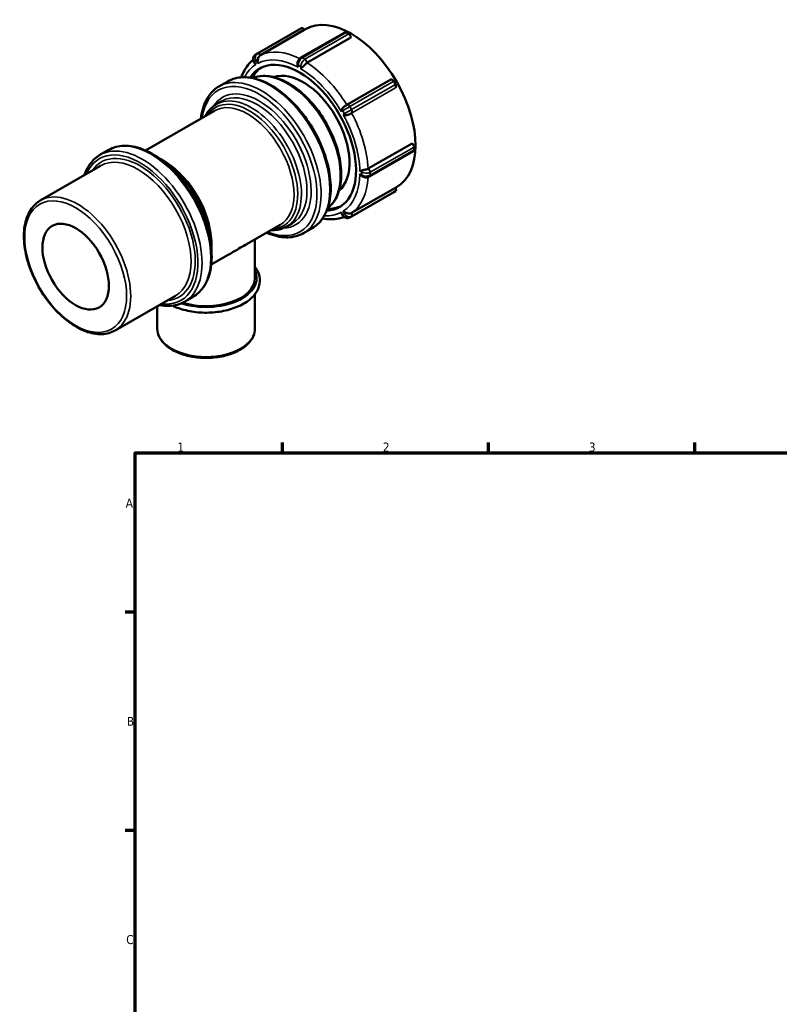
# Model space of a CAD drawing. Header units: millimetres. Extents: x -19 to 903, y 0 to 773.
# Tile 2 of 5: x -19 to 239, y 386 to 721. Entities that reach past the tile are written whole.
import ezdxf

# ---------------------------------------------------------------- set-up
doc = ezdxf.new("R2010")
doc.units = ezdxf.units.MM
for name, color, linetype, lineweight in [('Border (ANSI)', 7, 'Continuous', 70), ('Visible (ANSI)', 7, 'Continuous', 50), ('Visible Narrow (ANSI)', 7, 'Continuous', 35)]:
    doc.layers.add(name, color=color, linetype=linetype, lineweight=lineweight)
doc.styles.add('Note Text (ANSI)', font='tahoma.ttf')

# ---------------------------------------------------------------- blocks, each defined once
blk = doc.blocks.new('Borders Default Border')
at = {"layer": 'Border (ANSI)'}
for p, q in [((70.08, 574), (70.08, 577.45)), ((140.17, 574), (140.17, 577.45)), ((210.25, 574), (210.25, 577.45)), ((20, 519.75), (16.55, 519.75)), ((20, 445.5), (16.55, 445.5))]:
    blk.add_line(p, q, dxfattribs=at)
at = {"layer": 'Border (ANSI)', "flags": 128}
blk.add_lwpolyline([(20, 20), (20, 574), (821, 574), (821, 20), (20, 20)], dxfattribs=at)
at = {"layer": 'Border (ANSI)', "char_height": 3.05, "attachment_point": 7, "style": 'Note Text (ANSI)'}
for s, insert in [('1', (34.35, 574.4)), ('2', (104.2, 574.4)), ('3', (174.26, 574.34)), ('A', (16.78, 555.35)), ('B', (17.15, 481.1)), ('C', (16.95, 406.8))]:
    blk.add_mtext(s, dxfattribs=dict(at, insert=insert))

msp = doc.modelspace()

# ---------------------------------------------------------------- linework, layer by layer
at = {"layer": 'Visible (ANSI)'}
for p, q in [((61.593, 709.834), (76.513, 718.426)), ((77.513, 717.849), (62.593, 709.257)), ((76.369, 708.402), (91.289, 716.994)), ((77.494, 717.882), (77.889, 718.109)), ((77.513, 717.849), (77.512, 717.85)), ((92.637, 716.456), (91.788, 716.945)), ((93.344, 715.23), (78.424, 706.638)), ((93.344, 715.23), (93.344, 715.231)), ((60.419, 706.846), (60.492, 706.721)), ((61.589, 709.832), (60.989, 709.483)), ((48.495, 698.598), (51.465, 700.308)), ((91.993, 692.328), (106.913, 700.92)), ((108.512, 699.304), (107.912, 700.344)), ((108.512, 698.148), (108.512, 698.148)), ((47.585, 692.535), (49.477, 693.624)), ((23.513, 676.826), (46.998, 690.35)), ((8.014, 675.286), (10.983, 676.996)), ((99.212, 670.632), (114.132, 679.224)), ((114.133, 679.224), (114.132, 679.224)), ((114.84, 677.018), (114.84, 677.999)), ((99.712, 667.967), (114.632, 676.559)), ((-12.26, 659.803), (8.246, 671.612)), ((93.592, 655.566), (108.512, 664.157)), ((108.512, 664.156), (108.512, 664.157)), ((108.534, 664.119), (108.869, 664.312)), ((92.992, 654.06), (107.911, 662.651)), ((107.912, 662.652), (108.512, 663)), ((90.347, 655.011), (90.419, 654.885)), ((58.927, 645.523), (69.354, 651.527)), ((71.539, 650.939), (73.43, 652.028)), ((77.24, 648.683), (80.21, 650.393)), ((60.736, 633.408), (60.736, 646.564)), ((45.869, 638.003), (51.652, 641.333)), ((13.191, 615.607), (33.697, 627.416)), ((36.758, 625.371), (39.728, 627.081)), ((60.736, 616.239), (60.736, 627.983)), ((27.487, 616.239), (27.487, 623.84))]:
    msp.add_line(p, q, dxfattribs=at)
for centre, major_axis, ratio, start_param, end_param in [((93.379, 691.211), (-15.49, 26.899), 0.5780931, 3.1415927, 6.2831853), ((77.012, 717.56), (-0.499, 0.867), 0.5780931, 4.7143227, 6.2831853), ((91.788, 716.127), (-0.499, 0.867), 0.5780931, 5.4997209, 6.2831853), ((92.637, 715.638), (-0.499, 0.867), 0.5780931, 3.9289245, 5.4997209), ((75.878, 681.133), (-13.574, 23.571), 0.5780931, 2.8602872, 6.5644908), ((77.045, 681.804), (-13.574, 23.571), 0.5780931, 0.0428247, 0.3349846), ((77.045, 681.804), (-11.178, 19.411), 0.5780931, 3.2453504, 6.1794275), ((107.412, 700.053), (-0.499, 0.867), 0.5780931, 4.7143227, 6.2831853), ((108.012, 699.014), (0.499, -0.867), 0.5780931, 0.0019337, 1.57273), ((91.492, 692.037), (0.87, 0.502), 0.0015846, 1.0266712, 1.0661824), ((91.492, 692.037), (0.871, 0.503), 0.001586, 0.9557684, 1.0266679), ((114.133, 678.406), (-0.499, 0.867), 0.5780931, 3.9289245, 5.4997209), ((114.133, 677.425), (0.499, -0.867), 0.5780931, 0, 0.7873319), ((108.012, 663.866), (0.499, -0.867), 0.5780931, 0.0019337, 1.57273), ((77.045, 681.804), (13.574, -23.571), 0.5780931, 5.9482007, 6.2403606), ((44.112, 633.408), (16.625, 0), 0.5758617, 4.2092423, 6.2831853)]:
    msp.add_ellipse(centre, major_axis=major_axis, ratio=ratio, start_param=start_param, end_param=end_param, dxfattribs=at)
msp.add_ellipse((-0.242, 637.298), major_axis=(7.985, -13.865), ratio=0.5780931, dxfattribs=at)
for points, knots in [([(56.056, 701.701), (56.365, 702.535), (56.731, 703.327), (57.634, 704.915), (58.188, 705.696), (59.226, 706.864), (59.669, 707.294), (60.14, 707.687)], [5.05201379, 5.05201379, 5.05201379, 5.05201379, 5.17227438, 5.17227438, 5.30924157, 5.30924157, 5.39966105, 5.39966105, 5.39966105, 5.39966105]), ([(60.871, 709.408), (60.719, 709.302), (60.587, 709.172), (60.366, 708.873), (60.281, 708.704), (60.162, 708.346), (60.132, 708.158), (60.122, 707.785), (60.144, 707.6), (60.231, 707.245), (60.297, 707.074), (60.394, 706.891), (60.407, 706.869), (60.419, 706.846)], [1.6419457, 1.6419457, 1.6419457, 1.6419457, 1.9139195, 1.9139195, 2.1992649, 2.1992649, 2.4991943, 2.4991943, 2.7991237, 2.7991237, 3.099053, 3.099053, 3.1415927, 3.1415927, 3.1415927, 3.1415927]), ([(60.989, 709.483), (60.981, 709.479), (60.973, 709.474), (60.957, 709.464), (60.949, 709.459), (60.933, 709.45), (60.925, 709.445), (60.909, 709.434), (60.902, 709.429), (60.886, 709.419), (60.879, 709.414), (60.871, 709.408)], [1.573525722, 1.573525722, 1.573525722, 1.573525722, 1.587209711, 1.587209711, 1.600893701, 1.600893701, 1.61457769, 1.61457769, 1.628261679, 1.628261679, 1.641945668, 1.641945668, 1.641945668, 1.641945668]), ([(61.589, 709.832), (61.589, 709.832), (61.589, 709.832), (61.59, 709.832), (61.59, 709.833), (61.591, 709.833), (61.591, 709.833), (61.592, 709.833), (61.592, 709.834), (61.593, 709.834), (61.593, 709.834), (61.593, 709.834)], [4.709659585, 4.709659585, 4.709659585, 4.709659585, 4.710205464, 4.710205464, 4.7107513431, 4.7107513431, 4.7112972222, 4.7112972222, 4.7118431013, 4.7118431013, 4.7123889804, 4.7123889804, 4.7123889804, 4.7123889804]), ([(61.699, 707.589), (61.672, 707.436), (61.653, 707.284), (61.627, 706.901), (61.633, 706.672), (61.661, 706.455), (61.661, 706.453), (61.661, 706.451)], [-0.12080219, -0.12080219, -0.12080219, -0.12080219, -0.0737746, -0.0737746, 0, 0, 0.0007663, 0.0007663, 0.0007663, 0.0007663]), ([(62.544, 709.227), (62.379, 709.123), (62.246, 708.987), (62.017, 708.659), (61.924, 708.459), (61.781, 708.018), (61.738, 707.803), (61.701, 707.601), (61.7, 707.595), (61.699, 707.589)], [0.74265052, 0.74265052, 0.74265052, 0.74265052, 0.7887085, 0.7887085, 0.83928616, 0.83928616, 0.88859144, 0.88859144, 0.89009181, 0.89009181, 0.89009181, 0.89009181]), ([(76.268, 708.339), (76.134, 708.251), (76.015, 708.151), (75.798, 707.931), (75.701, 707.813), (75.529, 707.561), (75.453, 707.428), (75.325, 707.151), (75.272, 707.006), (75.195, 706.708), (75.17, 706.553), (75.163, 706.392)], [1.6419457, 1.6419457, 1.6419457, 1.6419457, 1.9320608, 1.9320608, 2.222176, 2.222176, 2.5122911, 2.5122911, 2.8024062, 2.8024062, 3.0925214, 3.0925214, 3.0925214, 3.0925214]), ([(76.369, 708.402), (76.362, 708.398), (76.355, 708.394), (76.342, 708.386), (76.335, 708.382), (76.321, 708.373), (76.315, 708.369), (76.301, 708.361), (76.295, 708.357), (76.281, 708.348), (76.275, 708.344), (76.268, 708.339)], [1.570796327, 1.570796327, 1.570796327, 1.570796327, 1.585026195, 1.585026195, 1.599256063, 1.599256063, 1.613485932, 1.613485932, 1.6277158, 1.6277158, 1.641945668, 1.641945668, 1.641945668, 1.641945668]), ([(61.061, 706.102), (61.06, 706.104), (61.058, 706.105), (60.885, 706.238), (60.734, 706.383), (60.569, 706.597), (60.528, 706.658), (60.492, 706.721)], [-0.80041227, -0.80041227, -0.80041227, -0.80041227, -0.79964564, -0.79964564, -0.72583817, -0.72583817, -0.69779067, -0.69779067, -0.69779067, -0.69779067]), ([(75.454, 705.113), (75.453, 705.116), (75.452, 705.118), (75.35, 705.342), (75.27, 705.578), (75.187, 705.972), (75.167, 706.128), (75.162, 706.283)], [-0.80041227, -0.80041227, -0.80041227, -0.80041227, -0.79964564, -0.79964564, -0.72583817, -0.72583817, -0.67878962, -0.67878962, -0.67878962, -0.67878962]), ([(76.963, 705.247), (76.861, 705.153), (76.763, 705.064), (76.532, 704.851), (76.408, 704.733), (76.305, 704.627), (76.304, 704.626), (76.303, 704.625)], [-0.12080219, -0.12080219, -0.12080219, -0.12080219, -0.0737746, -0.0737746, 0, 0, 0.0007663, 0.0007663, 0.0007663, 0.0007663]), ([(78.374, 706.608), (78.205, 706.504), (78.046, 706.371), (77.729, 706.066), (77.567, 705.888), (77.247, 705.536), (77.106, 705.38), (76.971, 705.254), (76.967, 705.25), (76.963, 705.247)], [0.74265052, 0.74265052, 0.74265052, 0.74265052, 0.7887085, 0.7887085, 0.83928616, 0.83928616, 0.88859144, 0.88859144, 0.89009181, 0.89009181, 0.89009181, 0.89009181]), ([(51.465, 700.308), (53.006, 701.195), (54.777, 701.675), (58.627, 701.797), (60.717, 701.408), (65.036, 699.786), (67.27, 698.519), (71.611, 695.245), (73.718, 693.234), (77.588, 688.683), (79.351, 686.145), (82.365, 680.796), (83.616, 677.985), (85.481, 672.363), (86.095, 669.552), (86.613, 664.2), (86.516, 661.661), (85.59, 657.121), (84.765, 655.115), (82.667, 652.199), (81.524, 651.149), (80.21, 650.393)], [5.4997209, 5.4997209, 5.4997209, 5.4997209, 5.7993757, 5.7993757, 6.1117322, 6.1117322, 6.4362263, 6.4362263, 6.7619844, 6.7619844, 7.0867668, 7.0867668, 7.4111524, 7.4111524, 7.7360183, 7.7360183, 8.0618447, 8.0618447, 8.3857563, 8.3857563, 8.6413135, 8.6413135, 8.6413135, 8.6413135]), ([(60.001, 701.436), (61.088, 701.883), (62.272, 702.127), (65.258, 702.232), (67.113, 701.893), (70.954, 700.466), (72.943, 699.345), (76.809, 696.443), (78.685, 694.658), (82.131, 690.618), (83.701, 688.364), (86.384, 683.611), (87.498, 681.114), (89.161, 676.115), (89.708, 673.614), (90.171, 668.849), (90.085, 666.585), (89.258, 662.535), (88.52, 660.742), (86.892, 658.485), (86.222, 657.787), (85.469, 657.209)], [5.5768255, 5.5768255, 5.5768255, 5.5768255, 5.7970663, 5.7970663, 6.108276, 6.108276, 6.4332307, 6.4332307, 6.7597263, 6.7597263, 7.0851285, 7.0851285, 7.4100777, 7.4100777, 7.7355641, 7.7355641, 8.0621258, 8.0621258, 8.3864738, 8.3864738, 8.5642089, 8.5642089, 8.5642089, 8.5642089]), ([(42.354, 687.676), (42.426, 688.337), (42.526, 688.982), (43.115, 691.87), (43.94, 693.876), (46.038, 696.791), (47.181, 697.841), (48.495, 698.598)], [4.83084681, 4.83084681, 4.83084681, 4.83084681, 4.92025204, 4.92025204, 5.24416367, 5.24416367, 5.49972085, 5.49972085, 5.49972085, 5.49972085]), ([(43.9, 688.566), (44.152, 689.053), (44.433, 689.513), (45.52, 691.018), (46.481, 691.899), (47.585, 692.535)], [5.14384605, 5.14384605, 5.14384605, 5.14384605, 5.24530749, 5.24530749, 5.49972085, 5.49972085, 5.49972085, 5.49972085]), ([(90.095, 690.077), (90.095, 690.079), (90.096, 690.08), (90.125, 690.265), (90.175, 690.461), (90.298, 690.788), (90.356, 690.918), (90.426, 691.046)], [-0.80041227, -0.80041227, -0.80041227, -0.80041227, -0.79964564, -0.79964564, -0.72583817, -0.72583817, -0.67878962, -0.67878962, -0.67878962, -0.67878962]), ([(90.426, 691.046), (90.453, 691.095), (90.483, 691.144), (90.624, 691.345), (90.764, 691.492), (91.096, 691.775), (91.275, 691.898), (91.616, 692.112), (91.783, 692.207), (91.941, 692.298)], [0.58277189, 0.58277189, 0.58277189, 0.58277189, 0.5979938, 0.5979938, 0.64463669, 0.64463669, 0.69110055, 0.69110055, 0.73349011, 0.73349011, 0.73349011, 0.73349011]), ([(91.699, 688.841), (91.553, 688.844), (91.412, 688.858), (91.068, 688.915), (90.873, 688.969), (90.699, 689.036), (90.697, 689.037), (90.695, 689.037)], [-0.12080219, -0.12080219, -0.12080219, -0.12080219, -0.0737746, -0.0737746, 0, 0, 0.0007663, 0.0007663, 0.0007663, 0.0007663]), ([(93.541, 689.527), (93.368, 689.427), (93.184, 689.32), (92.786, 689.113), (92.565, 689.014), (92.112, 688.874), (91.904, 688.839), (91.71, 688.841), (91.705, 688.841), (91.699, 688.841)], [0.74265052, 0.74265052, 0.74265052, 0.74265052, 0.7887085, 0.7887085, 0.83928616, 0.83928616, 0.88859144, 0.88859144, 0.89009181, 0.89009181, 0.89009181, 0.89009181]), ([(10.983, 676.996), (12.524, 677.883), (14.295, 678.363), (18.145, 678.485), (20.235, 678.096), (24.554, 676.474), (26.788, 675.207), (31.129, 671.933), (33.236, 669.922), (37.106, 665.371), (38.869, 662.833), (41.883, 657.484), (43.134, 654.673), (45, 649.051), (45.613, 646.24), (46.131, 640.888), (46.034, 638.349), (45.108, 633.809), (44.283, 631.803), (42.185, 628.887), (41.042, 627.838), (39.728, 627.081)], [5.4997209, 5.4997209, 5.4997209, 5.4997209, 5.7993757, 5.7993757, 6.1117322, 6.1117322, 6.4362263, 6.4362263, 6.7619844, 6.7619844, 7.0867668, 7.0867668, 7.4111524, 7.4111524, 7.7360183, 7.7360183, 8.0618447, 8.0618447, 8.3857563, 8.3857563, 8.6413135, 8.6413135, 8.6413135, 8.6413135]), ([(2.745, 668.444), (3.213, 669.839), (3.845, 671.101), (5.556, 673.479), (6.699, 674.529), (8.014, 675.286)], [5.02698182, 5.02698182, 5.02698182, 5.02698182, 5.24416367, 5.24416367, 5.49972085, 5.49972085, 5.49972085, 5.49972085]), ([(28.005, 674.263), (29.243, 673.649), (30.48, 672.88), (33.51, 670.612), (35.271, 668.94), (38.505, 665.154), (39.978, 663.042), (42.496, 658.588), (43.542, 656.247), (45.102, 651.56), (45.617, 649.215), (45.962, 645.667), (45.988, 644.391), (45.907, 643.175)], [6.2137382, 6.2137382, 6.2137382, 6.2137382, 6.4314274, 6.4314274, 6.7583671, 6.7583671, 7.0841436, 7.0841436, 7.4094326, 7.4094326, 7.7352927, 7.7352927, 7.9272962, 7.9272962, 7.9272962, 7.9272962]), ([(96.408, 669.801), (96.41, 669.801), (96.411, 669.801), (96.554, 669.838), (96.719, 669.887), (97.018, 669.982), (97.143, 670.022), (97.276, 670.064)], [-0.80041227, -0.80041227, -0.80041227, -0.80041227, -0.79964564, -0.79964564, -0.72583817, -0.72583817, -0.67878962, -0.67878962, -0.67878962, -0.67878962]), ([(97.276, 670.064), (97.326, 670.08), (97.38, 670.095), (97.613, 670.156), (97.812, 670.197), (98.239, 670.291), (98.448, 670.339), (98.826, 670.453), (99.002, 670.519), (99.161, 670.604)], [0.58277189, 0.58277189, 0.58277189, 0.58277189, 0.5979938, 0.5979938, 0.64463669, 0.64463669, 0.69110055, 0.69110055, 0.73349011, 0.73349011, 0.73349011, 0.73349011]), ([(97.276, 667.982), (97.143, 668.064), (97.018, 668.16), (96.719, 668.428), (96.554, 668.615), (96.411, 668.815), (96.41, 668.818), (96.408, 668.82)], [-0.12080219, -0.12080219, -0.12080219, -0.12080219, -0.0737746, -0.0737746, 0, 0, 0.0007663, 0.0007663, 0.0007663, 0.0007663]), ([(97.375, 667.926), (97.517, 667.852), (97.663, 667.797), (97.96, 667.716), (98.11, 667.689), (98.414, 667.662), (98.566, 667.661), (98.87, 667.685), (99.021, 667.709), (99.318, 667.787), (99.465, 667.839), (99.607, 667.911)], [3.1928929, 3.1928929, 3.1928929, 3.1928929, 3.4825623, 3.4825623, 3.7722316, 3.7722316, 4.061901, 4.061901, 4.3515703, 4.3515703, 4.6412396, 4.6412396, 4.6412396, 4.6412396]), ([(99.607, 667.911), (99.614, 667.914), (99.621, 667.918), (99.635, 667.925), (99.642, 667.929), (99.656, 667.936), (99.663, 667.94), (99.677, 667.947), (99.684, 667.951), (99.698, 667.959), (99.705, 667.963), (99.712, 667.967)], [4.641239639, 4.641239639, 4.641239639, 4.641239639, 4.655469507, 4.655469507, 4.669699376, 4.669699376, 4.683929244, 4.683929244, 4.698159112, 4.698159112, 4.71238898, 4.71238898, 4.71238898, 4.71238898]), ([(13.191, 615.607), (11.826, 614.821), (10.26, 614.394), (6.854, 614.274), (5.005, 614.612), (1.18, 616.032), (-0.802, 617.149), (-4.653, 620.039), (-6.522, 621.817), (-9.954, 625.842), (-11.518, 628.087), (-14.191, 632.82), (-15.301, 635.308), (-16.957, 640.288), (-17.502, 642.779), (-17.964, 647.526), (-17.878, 649.781), (-17.054, 653.816), (-16.319, 655.602), (-14.448, 658.196), (-13.43, 659.129), (-12.26, 659.803)], [2.3581282, 2.3581282, 2.3581282, 2.3581282, 2.655393, 2.655393, 2.9665616, 2.9665616, 3.2915321, 3.2915321, 3.6180538, 3.6180538, 3.943478, 3.943478, 4.2684471, 4.2684471, 4.5939555, 4.5939555, 4.9205431, 4.9205431, 5.2449063, 5.2449063, 5.4997209, 5.4997209, 5.4997209, 5.4997209]), ([(91.014, 654.217), (90.442, 654.004), (89.85, 653.834), (88.324, 653.514), (87.372, 653.421), (85.52, 653.426), (84.624, 653.508), (83.719, 653.664)], [2.4545722, 2.4545722, 2.4545722, 2.4545722, 2.54473329, 2.54473329, 2.68169493, 2.68169493, 2.80583526, 2.80583526, 2.80583526, 2.80583526]), ([(90.347, 655.011), (90.311, 655.073), (90.278, 655.14), (90.175, 655.39), (90.125, 655.593), (90.096, 655.81), (90.095, 655.812), (90.095, 655.814)], [-0.10180961, -0.10180961, -0.10180961, -0.10180961, -0.0737746, -0.0737746, 0, 0, 0.0007663, 0.0007663, 0.0007663, 0.0007663]), ([(90.419, 654.885), (90.51, 654.728), (90.62, 654.582), (90.874, 654.32), (91.019, 654.204), (91.338, 654.013), (91.513, 653.939), (91.884, 653.844), (92.081, 653.825), (92.47, 653.855), (92.662, 653.903), (92.848, 653.986), (92.855, 653.989), (92.863, 653.993)], [3.1415927, 3.1415927, 3.1415927, 3.1415927, 3.4415221, 3.4415221, 3.7414514, 3.7414514, 4.0413808, 4.0413808, 4.3413102, 4.3413102, 4.6293267, 4.6293267, 4.6412396, 4.6412396, 4.6412396, 4.6412396]), ([(90.695, 656.163), (90.697, 656.161), (90.699, 656.16), (90.873, 656.027), (91.068, 655.908), (91.412, 655.74), (91.553, 655.68), (91.699, 655.627)], [-0.80041227, -0.80041227, -0.80041227, -0.80041227, -0.79964564, -0.79964564, -0.72583817, -0.72583817, -0.67878962, -0.67878962, -0.67878962, -0.67878962]), ([(91.699, 655.627), (91.755, 655.607), (91.812, 655.587), (92.057, 655.504), (92.254, 655.447), (92.665, 655.378), (92.861, 655.368), (93.217, 655.41), (93.383, 655.456), (93.541, 655.538)], [0.58277189, 0.58277189, 0.58277189, 0.58277189, 0.5979938, 0.5979938, 0.64463669, 0.64463669, 0.69110055, 0.69110055, 0.73349011, 0.73349011, 0.73349011, 0.73349011]), ([(92.863, 653.993), (92.871, 653.997), (92.88, 654.001), (92.898, 654.009), (92.906, 654.014), (92.924, 654.022), (92.932, 654.027), (92.949, 654.036), (92.958, 654.041), (92.975, 654.05), (92.983, 654.055), (92.992, 654.06)], [4.641239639, 4.641239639, 4.641239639, 4.641239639, 4.655469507, 4.655469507, 4.669699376, 4.669699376, 4.683929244, 4.683929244, 4.698159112, 4.698159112, 4.71238898, 4.71238898, 4.71238898, 4.71238898]), ([(71.539, 650.939), (70.254, 650.199), (68.78, 649.795), (66.9, 649.725), (66.58, 649.728), (66.257, 649.743)], [2.3581282, 2.3581282, 2.3581282, 2.3581282, 2.65411093, 2.65411093, 2.714003, 2.714003, 2.714003, 2.714003]), ([(77.24, 648.683), (75.699, 647.795), (73.928, 647.315), (70.078, 647.194), (67.988, 647.582), (65.484, 648.523), (65.097, 648.681), (64.71, 648.853)], [2.3581282, 2.3581282, 2.3581282, 2.3581282, 2.65778309, 2.65778309, 2.97013953, 2.97013953, 3.02700224, 3.02700224, 3.02700224, 3.02700224]), ([(55.867, 643.796), (55.079, 643.343), (54.208, 642.828), (52.753, 641.973), (52.21, 641.654), (51.652, 641.333)], [0, 0, 0, 0, 0.33410318, 0.33410318, 0.52313877, 0.52313877, 0.52313877, 0.52313877]), ([(58.927, 645.522), (58.644, 645.359), (58.327, 645.183), (57.366, 644.647), (56.654, 644.25), (55.867, 643.796)], [10.06235757, 10.06235757, 10.06235757, 10.06235757, 10.25139317, 10.25139317, 10.58549635, 10.58549635, 10.58549635, 10.58549635]), ([(32.645, 624.025), (34.018, 623.369), (35.547, 622.836), (38.979, 622.004), (40.906, 621.74), (44.798, 621.582), (46.761, 621.687), (50.539, 622.258), (52.352, 622.724), (55.656, 623.981), (57.144, 624.774), (59.632, 626.629), (60.635, 627.691), (61.982, 629.958), (62.354, 631.155), (62.432, 633.491), (62.182, 634.62), (61.422, 636.202), (61.107, 636.711), (60.736, 637.197)], [3.2345718, 3.2345718, 3.2345718, 3.2345718, 3.5285558, 3.5285558, 3.8565965, 3.8565965, 4.1836382, 4.1836382, 4.51109, 4.51109, 4.8400608, 4.8400608, 5.1680409, 5.1680409, 5.4784651, 5.4784651, 5.7676663, 5.7676663, 5.9114044, 5.9114044, 5.9114044, 5.9114044]), ([(36.758, 625.371), (35.217, 624.483), (33.446, 624.004), (30.472, 623.909), (29.345, 624.013), (28.196, 624.248)], [2.3581282, 2.3581282, 2.3581282, 2.3581282, 2.65778309, 2.65778309, 2.83086723, 2.83086723, 2.83086723, 2.83086723]), ([(27.487, 616.239), (27.487, 615.214), (27.747, 614.193), (28.752, 612.228), (29.523, 611.293), (31.529, 609.573), (32.795, 608.802), (35.668, 607.539), (37.278, 607.049), (40.665, 606.398), (42.441, 606.235), (45.984, 606.248), (47.752, 606.423), (51.114, 607.095), (52.708, 607.593), (55.567, 608.878), (56.832, 609.666), (58.878, 611.472), (59.666, 612.491), (60.536, 614.441), (60.736, 615.339), (60.736, 616.239)], [2.3561945, 2.3561945, 2.3561945, 2.3561945, 2.642632, 2.642632, 2.9477527, 2.9477527, 3.2746726, 3.2746726, 3.6048566, 3.6048566, 3.9333562, 3.9333562, 4.2610961, 4.2610961, 4.5896507, 4.5896507, 4.9198682, 4.9198682, 5.2463011, 5.2463011, 5.4977871, 5.4977871, 5.4977871, 5.4977871])]:
    msp.add_open_spline(points, degree=3, knots=knots, dxfattribs=at)
for points in [[(62.593, 709.257), (62.577, 709.247), (62.56, 709.237), (62.544, 709.227)], [(75.162, 706.283), (75.161, 706.319), (75.161, 706.355), (75.163, 706.392)], [(78.424, 706.638), (78.407, 706.629), (78.391, 706.619), (78.374, 706.608)], [(93.592, 689.556), (93.575, 689.546), (93.558, 689.537), (93.541, 689.527)], [(99.161, 670.604), (99.178, 670.613), (99.195, 670.623), (99.212, 670.632)], [(97.375, 667.926), (97.34, 667.943), (97.307, 667.962), (97.276, 667.982)], [(93.541, 655.538), (93.558, 655.547), (93.575, 655.556), (93.592, 655.566)]]:
    msp.add_open_spline(points, degree=3, dxfattribs=at)
at = {"layer": 'Visible Narrow (ANSI)'}
for p, q in [((62.593, 709.258), (77.512, 717.85)), ((76.868, 708.353), (91.788, 716.945)), ((92.637, 716.456), (77.717, 707.864)), ((78.424, 706.639), (93.344, 715.231)), ((60.578, 706.939), (61.178, 707.287)), ((61.061, 706.102), (60.578, 706.939)), ((61.178, 707.287), (61.661, 706.451)), ((77.717, 707.864), (76.868, 708.353)), ((75.454, 705.113), (75.454, 705.903)), ((75.454, 705.903), (76.303, 705.415)), ((76.303, 705.415), (76.303, 704.625)), ((92.993, 691.752), (107.912, 700.344)), ((108.512, 699.304), (93.593, 690.713)), ((93.593, 689.556), (108.512, 698.148)), ((90.095, 690.077), (90.578, 690.357)), ((90.578, 690.357), (91.178, 689.318)), ((93.593, 690.713), (92.993, 691.752)), ((91.178, 689.318), (90.695, 689.037)), ((114.133, 679.224), (99.213, 670.632)), ((99.92, 669.407), (114.84, 677.999)), ((114.84, 677.018), (99.92, 668.426)), ((96.408, 669.801), (97.092, 669.407)), ((97.092, 668.426), (96.408, 668.82)), ((97.092, 669.407), (97.092, 668.426)), ((99.92, 668.426), (99.92, 669.407)), ((108.512, 664.156), (93.593, 655.564)), ((107.912, 662.652), (92.993, 654.06)), ((93.593, 654.408), (108.512, 663)), ((90.578, 654.978), (90.095, 655.814)), ((91.178, 655.326), (90.578, 654.978)), ((90.695, 656.163), (91.178, 655.326)), ((92.993, 654.06), (93.593, 654.408))]:
    msp.add_line(p, q, dxfattribs=at)
for centre, major_axis, ratio, start_param, end_param in [((77.293, 681.947), (-15.49, 26.899), 0.5780931, 5.561994, 6.2335498), ((61.993, 707.754), (-1.004, 1.73), 0.8159693, 0.0684199, 1.5680669), ((61.285, 707.346), (-0.866, -0.5), 0.0015778, 5.6667946, 6.2831853), ((62.593, 708.102), (-1.004, 1.73), 0.8159693, 0.0684199, 1.5680669), ((61.444, 708.588), (-0.573, 0.82), 0.5767427, 6.234787, 6.2831853), ((61.993, 707.754), (-1.004, 1.73), 0.8159693, 0, 0.0684199), ((61.885, 707.695), (0.866, 0.5), 0.0015778, 1.7867173, 2.525202), ((62.044, 708.937), (-0.573, 0.82), 0.5767427, 4.6639907, 6.234787), ((62.593, 708.102), (-1.004, 1.73), 0.8159693, 0, 0.0684199), ((62.093, 708.968), (-0.499, 0.867), 0.5780931, 4.7143227, 6.2831853), ((75.878, 681.133), (-14.492, 25.166), 0.5780931, 5.5203835, 6.2644564), ((63.093, 708.392), (-0.502, 0.865), 0.8159693, 6.2804559, 6.3516053), ((76.868, 706.718), (0.998, 1.733), 0.5780931, 0.8546138, 2.3542608), ((76.818, 707.504), (-0.55, 0.835), 0.5356929, 5.4664569, 6.2831853), ((77.717, 706.229), (-0.998, -1.733), 0.5780931, 3.9962064, 5.4958534), ((76.868, 707.535), (-0.499, 0.867), 0.5780931, 5.4997209, 6.2831853), ((76.868, 706.718), (0.998, 1.733), 0.5780931, 0.7834645, 0.8546138), ((77.717, 706.229), (-0.998, -1.733), 0.5780931, 3.9250571, 3.9962064), ((77.667, 707.016), (0.55, -0.835), 0.5356929, 0.7540679, 2.3248642), ((77.717, 707.047), (-0.499, 0.867), 0.5780931, 3.9289245, 5.4997209), ((75.878, 681.133), (-14.492, 25.166), 0.5780931, 0.0225963, 0.3595812), ((71.671, 678.71), (-12.775, 22.185), 0.5780931, 3.2252434, 6.1995346), ((76.161, 706.31), (-1, 0), 0.5758617, 0.0469134, 0.7853982), ((77.01, 705.822), (1, 0), 0.5758617, 3.9269908, 4.6654756), ((75.878, 681.133), (14.492, -25.166), 0.5780931, 1.5933927, 2.3374656), ((78.424, 705.822), (0.499, 0.867), 0.5780931, 0.7834645, 0.8546138), ((77.293, 681.947), (-15.49, 26.899), 0.5780931, 4.7658919, 5.4481516), ((62.16, 673.233), (-13.873, 24.091), 0.5780931, 2.5077462, 6.9170318), ((62.868, 673.64), (14.372, -24.958), 0.5780931, 0, 3.1415927), ((65.837, 675.35), (-14.372, 24.958), 0.5780931, 3.1415927, 6.2831853), ((62.16, 673.233), (12.476, -21.665), 0.5780931, 5.9875221, 9.7204411), ((58.869, 671.338), (11.578, -20.105), 0.5780931, 6.0198119, 9.6881514), ((58.176, 670.939), (-11.178, 19.411), 0.5780931, 3.1415927, 6.2831853), ((59.562, 671.737), (11.977, -20.798), 0.5780931, 0, 3.1415927), ((61.453, 672.826), (-11.977, 20.798), 0.5780931, 3.1415927, 6.2831853), ((91.285, 690.764), (0.502, -0.865), 0.8159693, 3.9711749, 4.7096596), ((91.993, 691.171), (1.732, 1), 0.0015778, 1.025555, 2.525202), ((92.593, 690.132), (-1.732, -1), 0.0015778, 4.1671476, 5.6667946), ((92.441, 691.432), (-0.499, 0.867), 0.5186238, 4.7142344, 6.2831853), ((92.493, 691.462), (-0.499, 0.867), 0.5780931, 4.7143227, 6.2831853), ((91.993, 691.171), (1.732, 1), 0.0015778, 0.9544056, 1.025555), ((92.593, 690.132), (-1.732, -1), 0.0015778, 4.0959983, 4.1671476), ((93.041, 690.393), (0.499, -0.867), 0.5186238, 0.0018454, 1.5726418), ((93.093, 690.422), (0.499, -0.867), 0.5780931, 0.0019337, 1.57273), ((75.878, 681.133), (14.492, -25.166), 0.5780931, 0.8079945, 1.5520674), ((91.885, 689.725), (0.502, -0.865), 0.8159693, 4.7096596, 5.4481443), ((93.093, 689.266), (0.866, 0.5), 0.0015778, 0.9544056, 1.025555), ((77.293, 681.947), (-15.49, 26.899), 0.5780931, 3.9804938, 4.6627534), ((25.356, 652.038), (-14.372, 24.958), 0.5780931, 3.1415927, 6.2831853), ((21.679, 649.921), (-13.873, 24.091), 0.5780931, 2.7319575, 6.6928205), ((22.386, 650.328), (14.372, -24.958), 0.5780931, 0, 3.1415927), ((21.679, 649.921), (13.224, -22.964), 0.5780931, 6.0075929, 9.7003704), ((20.971, 649.514), (-12.725, 22.098), 0.5780931, 3.1415927, 6.2831853), ((28.69, 653.959), (11.977, -20.798), 0.5780931, 0.8550869, 2.2865057), ((30.075, 654.756), (-11.178, 19.411), 0.5780931, 3.9482077, 5.4765703), ((97.799, 669.814), (-0.499, -0.867), 0.5780931, 4.7573687, 5.4958534), ((98.506, 671.039), (-1, 0), 0.5758617, 2.2850451, 2.3561945), ((99.161, 669.786), (0.447, -0.895), 0.5355343, 0.8204587, 2.3912551), ((99.213, 669.814), (-0.499, 0.867), 0.5780931, 3.9289245, 5.4997209), ((75.878, 681.133), (14.492, -25.166), 0.5780931, 0.0225963, 0.7666692), ((77.293, 681.947), (15.49, -26.899), 0.5780931, 0.053503, 0.7251819), ((98.506, 670.222), (2, 0), 0.5758617, 3.9269908, 5.4266378), ((98.506, 669.241), (-2, 0), 0.5758617, 0.7853982, 2.2850451), ((97.799, 668.833), (-0.499, -0.867), 0.5780931, 5.4958534, 6.2343382), ((99.161, 668.805), (0.447, -0.895), 0.5355343, 0, 0.8204587), ((99.213, 668.833), (0.499, -0.867), 0.5780931, 0, 0.7873319), ((98.506, 670.222), (2, 0), 0.5758617, 5.4266378, 5.4977871), ((98.506, 669.241), (-2, 0), 0.5758617, 2.2850451, 2.3561945), ((0.465, 637.705), (12.725, -22.098), 0.5780931, 0, 3.1415927), ((75.878, 681.133), (14.492, -25.166), 0.5780931, 5.9236041, 6.2644564), ((91.285, 655.385), (-0.866, -0.5), 0.0015778, 5.6667946, 6.2831853), ((91.993, 655.792), (1.004, -1.73), 0.8159693, 4.7096596, 6.2093066), ((91.885, 655.733), (-0.866, -0.5), 0.0015778, 4.9283099, 5.6667946), ((92.593, 656.14), (1.004, -1.73), 0.8159693, 4.7096596, 6.2093066), ((92.441, 654.899), (0.422, -0.907), 0.5765183, 0, 0.0522462), ((91.993, 655.792), (1.004, -1.73), 0.8159693, 6.2093066, 6.2804559), ((93.041, 655.248), (0.422, -0.907), 0.5765183, 0.0522462, 1.6230425), ((92.593, 656.14), (1.004, -1.73), 0.8159693, 6.2093066, 6.2804559), ((93.093, 656.43), (0.502, -0.865), 0.8159693, 6.2093066, 6.2804559), ((93.093, 655.274), (0.499, -0.867), 0.5780931, 0.0019337, 1.57273), ((44.112, 633.408), (17.287, 0), 0.5758617, 4.192721, 6.5609193), ((44.112, 616.239), (16.624, 0), 0.5758617, 3.1415927, 6.2831853)]:
    msp.add_ellipse(centre, major_axis=major_axis, ratio=ratio, start_param=start_param, end_param=end_param, dxfattribs=at)
msp.add_ellipse((-0.242, 637.298), major_axis=(12.226, -21.231), ratio=0.5780931, dxfattribs=at)

# ---------------------------------------------------------------- block references
msp.add_blockref('Borders Default Border', (0, 0))

doc.saveas('drawing.dxf')
